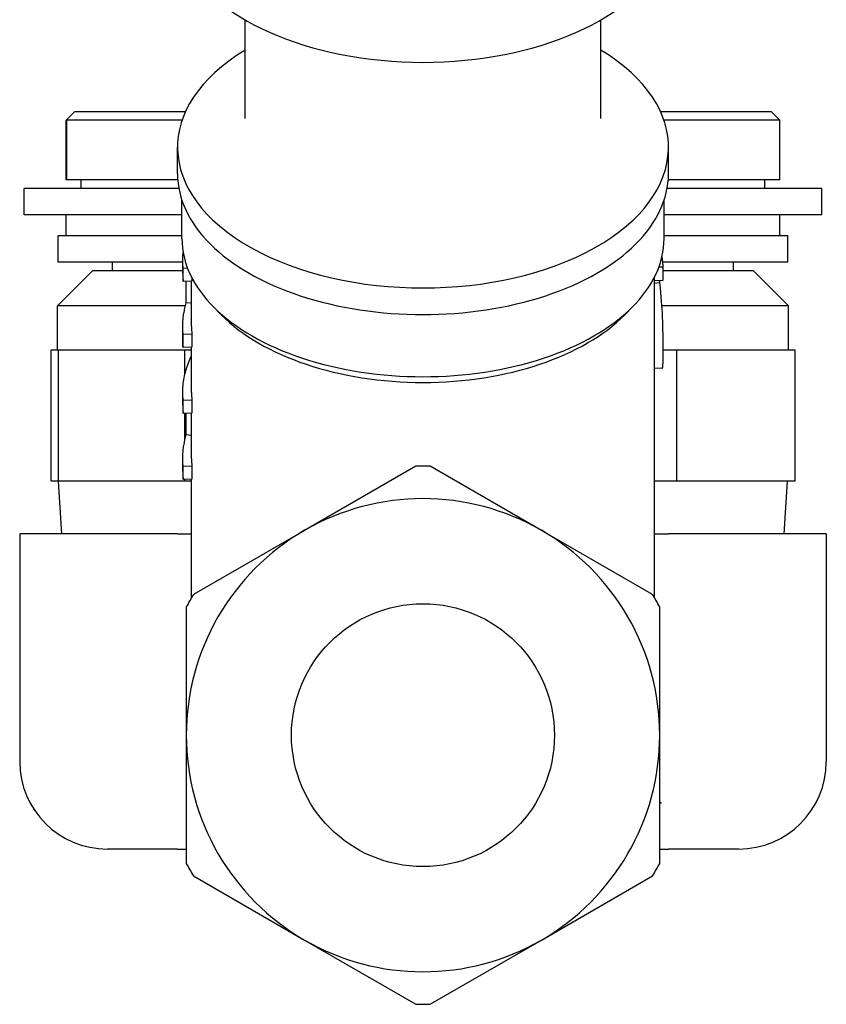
# Model space of a CAD drawing. Header units: millimetres. Extents: x 232 to 500, y 63 to 444.
# Tile 7 of 11: x 446 to 492, y 200 to 256. Entities that reach past the tile are written whole.
import ezdxf

# ---------------------------------------------------------------- set-up
doc = ezdxf.new("R2010")
doc.units = ezdxf.units.MM
doc.layers.add('Detail', color=2, linetype='Continuous')

msp = doc.modelspace()

# ---------------------------------------------------------------- linework, layer by layer
at = {"layer": 'Detail'}
for p, q in [((458.375, 250.505), (458.375, 256.137)), ((478.675, 250.505), (478.675, 256.137)), ((448.675, 250.914), (448.175, 250.414)), ((448.675, 250.914), (454.988, 250.914)), ((482.063, 250.914), (488.375, 250.914)), ((488.375, 250.914), (488.875, 250.414)), ((448.175, 247.014), (448.175, 250.414)), ((448.182, 250.414), (448.175, 250.414)), ((448.182, 247.014), (448.182, 250.414)), ((448.187, 250.414), (448.187, 247.014)), ((454.788, 250.414), (448.187, 250.414)), ((488.875, 250.414), (482.263, 250.414)), ((488.875, 247.014), (488.875, 250.414)), ((454.525, 247.347), (454.525, 248.867)), ((482.525, 247.347), (482.525, 248.867)), ((448.182, 247.014), (448.175, 247.014)), ((448.187, 247.014), (448.182, 247.014)), ((454.537, 247.014), (448.187, 247.014)), ((449.025, 246.514), (449.025, 247.014)), ((488.875, 247.014), (482.513, 247.014)), ((488.025, 246.514), (488.025, 247.014)), ((454.601, 246.514), (445.775, 246.514)), ((445.775, 245.014), (445.775, 246.514)), ((491.275, 246.514), (482.45, 246.514)), ((491.275, 245.014), (491.275, 246.514)), ((454.775, 243.66), (454.775, 245.836)), ((482.275, 243.66), (482.275, 245.836)), ((454.775, 245.014), (445.775, 245.014)), ((448.175, 243.814), (448.175, 245.014)), ((491.275, 245.014), (482.275, 245.014)), ((488.875, 243.814), (488.875, 245.014)), ((454.775, 243.814), (447.725, 243.814)), ((447.725, 242.314), (447.725, 243.814)), ((489.325, 243.814), (482.275, 243.814)), ((489.325, 242.314), (489.325, 243.814)), ((454.825, 242.314), (447.725, 242.314)), ((450.825, 241.814), (450.825, 242.314)), ((454.825, 241.675), (454.825, 242.412)), ((489.325, 242.314), (482.201, 242.314)), ((486.225, 241.814), (486.225, 242.314)), ((449.675, 241.814), (447.675, 239.814)), ((454.825, 241.814), (449.675, 241.814)), ((455.1, 241.957), (454.849, 241.948)), ((454.849, 241.211), (454.849, 241.948)), ((481.985, 242.048), (482.221, 242.051)), ((482.221, 241.277), (482.221, 242.051)), ((487.375, 241.814), (482.221, 241.814)), ((487.375, 241.814), (489.375, 239.814)), ((455.348, 241.228), (454.849, 241.211)), ((455.027, 239.989), (455.027, 241.217)), ((455.325, 238.644), (455.325, 241.227)), ((455.348, 241.407), (455.348, 241.228)), ((481.725, 223.161), (481.725, 241.452)), ((481.725, 241.27), (482.221, 241.277)), ((481.725, 241.111), (482.03, 241.141)), ((455.325, 239.959), (455.027, 239.989)), ((454.978, 239.814), (447.675, 239.814)), ((447.675, 237.314), (447.675, 239.814)), ((457.021, 239.305), (456.541, 239.794)), ((480.03, 239.305), (480.509, 239.794)), ((489.375, 239.814), (482.153, 239.814)), ((489.375, 237.314), (489.375, 239.814)), ((454.825, 237.47), (454.825, 238.644)), ((455.348, 238.197), (454.849, 238.18)), ((454.849, 237.443), (454.849, 238.18)), ((455.348, 238.197), (455.348, 237.46)), ((447.329, 237.314), (447.74, 237.314)), ((447.329, 229.814), (447.329, 237.314)), ((447.74, 237.314), (454.937, 237.314)), ((447.74, 229.814), (447.74, 237.314)), ((455.348, 237.46), (454.849, 237.443)), ((454.937, 237.314), (455.325, 237.314)), ((454.937, 235.878), (454.937, 237.314)), ((455.325, 234.876), (455.325, 237.459)), ((482.221, 237.314), (483.01, 237.314)), ((483.01, 237.314), (489.755, 237.314)), ((483.01, 229.814), (483.01, 237.314)), ((489.755, 229.814), (489.755, 237.314)), ((482.169, 236.263), (481.725, 236.239)), ((454.825, 234.139), (454.825, 234.876)), ((455.348, 234.429), (454.849, 234.412)), ((454.849, 233.675), (454.849, 234.412)), ((455.348, 234.429), (455.348, 233.692)), ((455.348, 233.692), (454.849, 233.675)), ((454.937, 232.11), (454.937, 233.678)), ((455.027, 232.453), (455.027, 233.681)), ((455.325, 231.108), (455.325, 233.691)), ((455.325, 232.423), (455.027, 232.453)), ((454.825, 230.371), (454.825, 231.108)), ((455.348, 230.661), (454.849, 230.644)), ((454.849, 229.907), (454.849, 230.644)), ((455.348, 230.661), (455.348, 229.924)), ((468.114, 230.665), (461.775, 227.005)), ((475.275, 227.005), (468.937, 230.665)), ((447.74, 229.814), (447.329, 229.814)), ((454.937, 229.814), (447.74, 229.814)), ((447.932, 226.814), (447.744, 229.814)), ((455.348, 229.924), (454.849, 229.907)), ((454.937, 229.814), (454.937, 229.91)), ((455.325, 229.814), (454.937, 229.814)), ((455.325, 223.161), (455.325, 229.923)), ((483.01, 229.814), (481.725, 229.814)), ((489.755, 229.814), (483.01, 229.814)), ((489.119, 226.814), (489.307, 229.814)), ((461.775, 227.005), (455.437, 223.345)), ((481.614, 223.345), (475.275, 227.005)), ((454.525, 226.814), (445.525, 226.814)), ((445.525, 226.814), (445.525, 213.814)), ((454.525, 226.814), (455.325, 226.814)), ((481.725, 226.814), (482.525, 226.814)), ((491.525, 226.814), (482.525, 226.814)), ((491.525, 226.814), (491.525, 213.814)), ((455.025, 222.633), (455.025, 215.314)), ((482.025, 215.314), (482.025, 222.633)), ((455.025, 215.314), (455.025, 207.995)), ((482.025, 207.995), (482.025, 215.314)), ((454.525, 208.814), (450.525, 208.814)), ((454.525, 208.814), (455.025, 208.814)), ((482.025, 208.814), (482.525, 208.814)), ((486.525, 208.814), (482.525, 208.814)), ((455.437, 207.282), (461.775, 203.622)), ((475.275, 203.622), (481.614, 207.282)), ((461.775, 203.622), (468.114, 199.963)), ((468.937, 199.963), (475.275, 203.622))]:
    msp.add_line(p, q, dxfattribs=at)
at = {"layer": 'Detail', "flags": 128}
for points in [[(448.182, 250.414), (448.187, 250.419), (448.193, 250.425), (448.198, 250.43), (448.204, 250.436), (448.209, 250.441), (448.215, 250.446), (448.219, 250.451), (448.224, 250.455), (448.228, 250.459), (448.231, 250.461), (448.233, 250.463), (448.234, 250.464), (448.234, 250.463), (448.232, 250.461), (448.23, 250.459), (448.227, 250.455), (448.223, 250.451), (448.219, 250.446), (448.214, 250.441), (448.209, 250.436), (448.203, 250.43), (448.198, 250.425), (448.192, 250.419), (448.187, 250.414)], [(454.849, 241.948), (454.845, 241.986), (454.842, 242.024), (454.839, 242.061), (454.836, 242.099), (454.834, 242.137), (454.832, 242.175), (454.83, 242.213), (454.828, 242.25), (454.827, 242.288), (454.826, 242.326), (454.826, 242.364), (454.826, 242.402), (454.826, 242.44), (454.826, 242.477), (454.827, 242.515), (454.828, 242.553), (454.83, 242.591), (454.831, 242.629), (454.833, 242.666), (454.836, 242.704), (454.838, 242.742), (454.841, 242.78), (454.845, 242.818), (454.848, 242.855)], [(482.221, 242.051), (482.22, 242.075), (482.218, 242.1), (482.217, 242.124), (482.215, 242.148), (482.214, 242.172), (482.212, 242.196), (482.21, 242.22), (482.208, 242.245), (482.206, 242.269), (482.203, 242.293), (482.201, 242.317), (482.198, 242.341), (482.196, 242.365), (482.193, 242.39), (482.19, 242.414), (482.187, 242.438), (482.184, 242.462), (482.18, 242.486), (482.177, 242.51), (482.173, 242.534), (482.169, 242.558), (482.166, 242.582), (482.162, 242.607), (482.157, 242.631)], [(454.825, 241.675), (454.825, 241.656), (454.826, 241.636), (454.826, 241.617), (454.826, 241.598), (454.826, 241.578), (454.827, 241.559), (454.827, 241.54), (454.828, 241.52), (454.829, 241.501), (454.829, 241.482), (454.83, 241.462), (454.831, 241.443), (454.832, 241.423), (454.833, 241.404), (454.835, 241.385), (454.836, 241.365), (454.837, 241.346), (454.839, 241.327), (454.84, 241.307), (454.842, 241.288), (454.844, 241.269), (454.845, 241.25), (454.847, 241.23), (454.849, 241.211)], [(482.03, 241.141), (482.029, 241.147), (482.028, 241.152), (482.028, 241.158), (482.027, 241.163), (482.026, 241.169), (482.025, 241.175), (482.025, 241.18), (482.024, 241.186), (482.023, 241.191), (482.023, 241.197), (482.022, 241.203), (482.021, 241.208), (482.021, 241.214), (482.02, 241.219), (482.019, 241.225), (482.019, 241.23), (482.018, 241.236), (482.017, 241.241), (482.017, 241.247), (482.016, 241.252), (482.015, 241.258), (482.014, 241.263), (482.014, 241.268), (482.013, 241.274)], [(482.221, 237.295), (482.221, 237.395), (482.22, 237.497), (482.22, 237.602), (482.22, 237.709), (482.219, 237.819), (482.218, 237.931), (482.217, 238.046), (482.215, 238.163), (482.214, 238.284), (482.211, 238.41), (482.209, 238.542), (482.205, 238.678), (482.201, 238.819), (482.196, 238.966), (482.191, 239.117), (482.184, 239.274), (482.176, 239.443), (482.165, 239.63), (482.152, 239.835), (482.136, 240.06), (482.116, 240.302), (482.092, 240.563), (482.063, 240.843), (482.03, 241.141)], [(454.849, 238.18), (454.842, 238.256), (454.836, 238.331), (454.832, 238.407), (454.828, 238.482), (454.826, 238.558), (454.825, 238.634), (454.826, 238.709), (454.828, 238.785), (454.831, 238.861), (454.835, 238.936), (454.84, 239.012), (454.847, 239.087), (454.855, 239.163), (454.865, 239.238), (454.875, 239.314), (454.887, 239.389), (454.9, 239.464), (454.915, 239.54), (454.93, 239.615), (454.947, 239.69), (454.965, 239.765), (454.985, 239.839), (455.005, 239.914), (455.027, 239.989)], [(454.825, 237.47), (454.825, 237.468), (454.825, 237.467), (454.826, 237.466), (454.826, 237.465), (454.826, 237.464), (454.827, 237.463), (454.827, 237.462), (454.828, 237.461), (454.829, 237.459), (454.829, 237.458), (454.83, 237.457), (454.831, 237.456), (454.832, 237.455), (454.833, 237.454), (454.835, 237.453), (454.836, 237.452), (454.837, 237.451), (454.839, 237.449), (454.84, 237.448), (454.842, 237.447), (454.844, 237.446), (454.845, 237.445), (454.847, 237.444), (454.849, 237.443)], [(482.169, 236.263), (482.175, 236.265), (482.181, 236.272), (482.186, 236.282), (482.191, 236.297), (482.195, 236.317), (482.198, 236.339), (482.202, 236.366), (482.205, 236.395), (482.207, 236.427), (482.209, 236.463), (482.211, 236.501), (482.213, 236.543), (482.214, 236.589), (482.216, 236.637), (482.217, 236.688), (482.218, 236.743), (482.218, 236.801), (482.219, 236.862), (482.22, 236.926), (482.22, 236.993), (482.22, 237.064), (482.22, 237.138), (482.221, 237.215), (482.221, 237.295)], [(454.849, 234.412), (454.839, 234.52), (454.832, 234.628), (454.828, 234.736), (454.826, 234.844), (454.826, 234.952), (454.829, 235.06), (454.835, 235.168), (454.844, 235.276), (454.855, 235.384), (454.868, 235.492), (454.884, 235.599), (454.903, 235.707), (454.924, 235.814), (454.948, 235.922), (454.974, 236.029), (455.003, 236.135), (455.035, 236.242), (455.069, 236.348), (455.105, 236.454), (455.144, 236.56), (455.186, 236.665), (455.23, 236.77), (455.277, 236.875), (455.326, 236.98)], [(454.825, 234.139), (454.825, 234.119), (454.826, 234.1), (454.826, 234.081), (454.826, 234.061), (454.826, 234.042), (454.827, 234.023), (454.827, 234.003), (454.828, 233.984), (454.829, 233.965), (454.829, 233.945), (454.83, 233.926), (454.831, 233.907), (454.832, 233.887), (454.833, 233.868), (454.835, 233.849), (454.836, 233.829), (454.837, 233.81), (454.839, 233.791), (454.84, 233.771), (454.842, 233.752), (454.844, 233.733), (454.845, 233.713), (454.847, 233.694), (454.849, 233.675)], [(454.849, 230.644), (454.842, 230.719), (454.836, 230.795), (454.832, 230.871), (454.828, 230.946), (454.826, 231.022), (454.825, 231.097), (454.826, 231.173), (454.828, 231.249), (454.831, 231.324), (454.835, 231.4), (454.84, 231.476), (454.847, 231.551), (454.855, 231.627), (454.865, 231.702), (454.875, 231.778), (454.887, 231.853), (454.9, 231.928), (454.915, 232.003), (454.93, 232.078), (454.947, 232.153), (454.965, 232.228), (454.985, 232.303), (455.005, 232.378), (455.027, 232.453)], [(454.826, 230.371), (454.826, 230.351), (454.826, 230.332), (454.826, 230.313), (454.826, 230.293), (454.827, 230.274), (454.827, 230.255), (454.828, 230.235), (454.828, 230.216), (454.829, 230.197), (454.83, 230.177), (454.83, 230.158), (454.831, 230.139), (454.832, 230.119), (454.834, 230.1), (454.835, 230.081), (454.836, 230.061), (454.837, 230.042), (454.839, 230.023), (454.84, 230.003), (454.842, 229.984), (454.844, 229.965), (454.845, 229.945), (454.847, 229.926), (454.849, 229.907)], [(482.135, 211.429), (482.13, 211.431), (482.125, 211.433), (482.121, 211.436), (482.116, 211.438), (482.112, 211.441), (482.107, 211.443), (482.103, 211.445), (482.098, 211.447), (482.093, 211.45), (482.089, 211.452), (482.084, 211.454), (482.08, 211.456), (482.075, 211.458), (482.071, 211.461), (482.066, 211.463), (482.061, 211.465), (482.057, 211.467), (482.052, 211.469), (482.048, 211.471), (482.043, 211.473), (482.039, 211.475), (482.034, 211.477), (482.03, 211.479), (482.025, 211.481)]]:
    msp.add_lwpolyline(points, dxfattribs=at)
at = {"layer": 'Detail'}
msp.add_circle((468.525, 215.314), 7.5, dxfattribs=at)
for centre, radius, start, end in [((468.525, 215.314), 15.356, 88.4646, 91.5354), ((468.525, 215.314), 13.5, 60, 120), ((468.525, 215.314), 13.5, 120, 180), ((468.525, 215.314), 13.5, 0, 60), ((468.525, 215.314), 15.356, 148.4646, 151.5354), ((468.525, 215.314), 15.356, 28.4646, 31.5354), ((468.525, 215.314), 13.5, 180, 240), ((468.525, 215.314), 13.5, 300, 0), ((450.525, 213.814), 5, 180, 270), ((486.525, 213.814), 5, 270, 0), ((468.525, 215.314), 15.356, 208.4646, 211.5354), ((468.525, 215.314), 15.356, 328.4646, 331.5354), ((468.525, 215.314), 13.5, 240, 300), ((468.525, 215.314), 15.356, 268.4646, 271.5354)]:
    msp.add_arc(centre, radius, start, end, dxfattribs=at)
for centre, major_axis, start_param, end_param in [((468.525, 261.91), (14.294, 0), 3.39929, 6.025488), ((468.525, 248.867), (-14, 0), 5.523423, 10.18454), ((468.525, 247.347), (-14, 0), 0, 3.141593), ((468.525, 243.66), (-13.75, 0), 0, 3.141593), ((468.525, 243.017), (13.2, 0), 3.654016, 5.770762), ((468.525, 238.644), (-13.2, 0), 0, 0.059095), ((468.525, 234.876), (-13.2, 0), 0, 0.059095), ((468.525, 231.108), (-13.2, 0), 0, 0.059095)]:
    msp.add_ellipse(centre, major_axis=major_axis, ratio=0.573576, start_param=start_param, end_param=end_param, dxfattribs=at)

doc.saveas('drawing.dxf')
